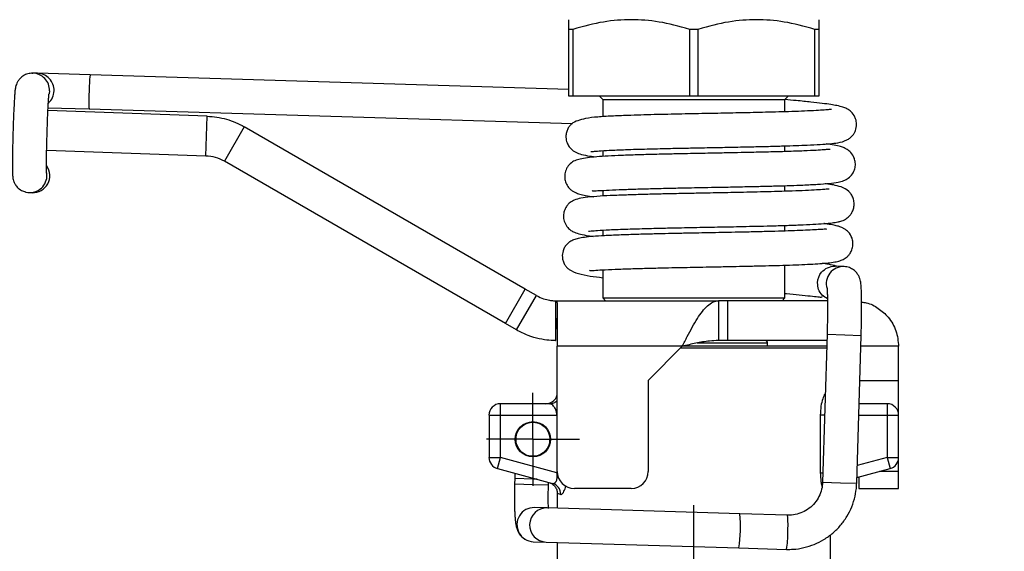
# Model space of a CAD drawing. Header units: inches. Extents: x 0.7 to 32.2, y 0.7 to 24.8.
# Tile 10 of 18: x 22 to 25.4, y 8.9 to 10.7. Entities that reach past the tile are written whole.
import ezdxf

# ---------------------------------------------------------------- set-up
doc = ezdxf.new("R2010")
doc.units = ezdxf.units.IN
doc.header["$LTSCALE"] = 3
doc.header["$MEASUREMENT"] = 0
doc.linetypes.add('SLD-Center', pattern=[0.75, 0.6, -0.05, 0.05, -0.05])
doc.linetypes.add('SLD-Solid', pattern=[0])
doc.layers.add('CENTER', color=40, linetype='SLD-Center')
doc.layers.add('DIMENSIONS', color=140, linetype='SLD-Solid', lineweight=25)
doc.styles.add('SLDTEXTSTYLE0', font='TXT', dxfattribs={"width": 0.7})
doc.dimstyles.new('SLDDIMSTYLE1', dxfattribs={"dimtxt": 0.254883, "dimasz": 0.39, "dimexe": 0, "dimexo": 0.0625, "dimgap": 0.063721, "dimtad": 0, "dimtih": 1, "dimtoh": 1, "dimrnd": 1e-09, "dimzin": 12, "dimdsep": 46, "dimtxsty": 'SLDTEXTSTYLE0', "dimsah": 1, "dimcen": 0.09, "dimadec": 0, "dimazin": 3, "dimtfac": 1, "dimtofl": 0, "dimtmove": 0, "dimatfit": 3, "dimfxl": 0, "dimfrac": 2, "dimtolj": 1, "dimtzin": 12, "dimarcsym": 0})
doc.dimstyles.new('SLDDIMSTYLE2', dxfattribs={"dimtxt": 0.254883, "dimasz": 0.39, "dimexe": 0, "dimexo": 0.0625, "dimgap": 0.063721, "dimtad": 0, "dimtih": 1, "dimtoh": 1, "dimrnd": 1e-09, "dimzin": 4, "dimdsep": 46, "dimtxsty": 'SLDTEXTSTYLE0', "dimsah": 1, "dimcen": 0.09, "dimadec": 0, "dimazin": 1, "dimtfac": 1, "dimtofl": 0, "dimtmove": 0, "dimatfit": 3, "dimfxl": 0, "dimfrac": 2, "dimtolj": 1, "dimtzin": 12, "dimarcsym": 0})
doc.dimstyles.new('SLDDIMSTYLE3', dxfattribs={"dimtxt": 0.254883, "dimasz": 0.39, "dimexe": 0, "dimexo": 0.0625, "dimgap": 0.063721, "dimtad": 0, "dimtih": 1, "dimtoh": 1, "dimrnd": 1e-09, "dimdsep": 46, "dimtxsty": 'SLDTEXTSTYLE0', "dimsah": 1, "dimcen": 0.09, "dimadec": 0, "dimazin": 2, "dimtfac": 1, "dimtmove": 0, "dimatfit": 0, "dimfxl": 0, "dimfrac": 2, "dimtolj": 1, "dimtzin": 12, "dimarcsym": 0})

# ---------------------------------------------------------------- blocks, each defined once
blk = doc.blocks.new('_D_4')
at = {"layer": 'DIMENSIONS'}
for p, q in [((18.0689, 10.5912), (18.0689, 13.4034)), ((25.7066, 7.707), (25.7066, 13.4034)), ((18.0689, 13.0284), (21.0576, 13.0284)), ((21.403, 13.0284), (21.3174, 13.0284)), ((21.3174, 13.0284), (21.3174, 12.6233)), ((22.3725, 13.0284), (22.4581, 13.0284)), ((22.4581, 13.0284), (22.4581, 12.6233)), ((25.7066, 13.0284), (22.7179, 13.0284)), ((21.3174, 12.6233), (21.403, 12.6233)), ((22.4581, 12.6233), (22.3725, 12.6233))]:
    blk.add_line(p, q, dxfattribs=at)
for points in [[(18.0689, 13.0284), (18.4589, 12.9684), (18.4589, 13.0884)], [(25.7066, 13.0284), (25.3166, 13.0884), (25.3166, 12.9684)]]:
    blk.add_solid(points, dxfattribs=at)
at = {"layer": 'DIMENSIONS', "char_height": 0.25, "attachment_point": 1, "style": 'SLDTEXTSTYLE0'}
for s, insert in [('7.64', (21.509, 13.4077)), ('194.0', (21.403, 12.9456))]:
    blk.add_mtext(s, dxfattribs=dict(at, insert=insert))
blk = doc.blocks.new('_D_5')
at = {"layer": 'DIMENSIONS'}
for p, q in [((18.0248, 10.6542), (16.5127, 10.6542)), ((16.8877, 10.6542), (16.8877, 8.864)), ((16.403, 8.4019), (16.3174, 8.4019)), ((16.3174, 8.4019), (16.3174, 7.9968)), ((17.3725, 8.4019), (17.458, 8.4019)), ((17.458, 8.4019), (17.458, 7.9968)), ((16.3174, 7.9968), (16.403, 7.9968)), ((17.458, 7.9968), (17.3725, 7.9968)), ((16.8877, 6.1495), (16.8877, 7.9397)), ((24.1491, 6.1495), (16.5127, 6.1495))]:
    blk.add_line(p, q, dxfattribs=at)
for points in [[(16.8877, 10.6542), (16.8277, 10.2642), (16.9477, 10.2642)], [(16.8877, 6.1495), (16.9477, 6.5395), (16.8277, 6.5395)]]:
    blk.add_solid(points, dxfattribs=at)
at = {"layer": 'DIMENSIONS', "char_height": 0.25, "attachment_point": 1, "style": 'SLDTEXTSTYLE0'}
for s, insert in [('4.50', (16.509, 8.7812)), ('114.4', (16.403, 8.319))]:
    blk.add_mtext(s, dxfattribs=dict(at, insert=insert))
blk = doc.blocks.new('_D_6')
at = {"layer": 'DIMENSIONS'}
for p, q in [((23.8661, 10.8604), (23.8661, 12.1516)), ((24.7322, 10.8604), (24.7322, 12.1516)), ((22.015, 11.7766), (21.9294, 11.7766)), ((21.9294, 11.7766), (21.9294, 11.3715)), ((22.7724, 11.7766), (22.858, 11.7766)), ((22.858, 11.7766), (22.858, 11.3715)), ((23.8661, 11.7766), (23.1178, 11.7766)), ((24.7322, 11.7766), (25.4822, 11.7766)), ((21.9294, 11.3715), (22.015, 11.3715)), ((22.858, 11.3715), (22.7724, 11.3715))]:
    blk.add_line(p, q, dxfattribs=at)
for points in [[(23.8661, 11.7766), (23.4761, 11.8366), (23.4761, 11.7166)], [(24.7322, 11.7766), (25.1222, 11.7166), (25.1222, 11.8366)]]:
    blk.add_solid(points, dxfattribs=at)
at = {"layer": 'DIMENSIONS', "char_height": 0.25, "attachment_point": 1, "style": 'SLDTEXTSTYLE0'}
for s, insert in [('0.87', (22.015, 12.1559)), ('22.0', (22.015, 11.6938))]:
    blk.add_mtext(s, dxfattribs=dict(at, insert=insert))
blk = doc.blocks.new('SW_CENTERMARKSYMBOL_0')
at = {"layer": 'CENTER', "color": 0}
for p, q in [((0, 0.2), (0, 1.5075)), ((0, 0), (0, 0.1)), ((-0.2, 0), (-1.5075, 0)), ((0, 0), (-0.1, 0)), ((0, 0), (0, -0.1)), ((0, 0), (0.1, 0)), ((0.2, 0), (1.5075, 0)), ((0, -0.2), (0, -1.5075))]:
    blk.add_line(p, q, dxfattribs=at)
blk = doc.blocks.new('SW_CENTERMARKSYMBOL_1')
at = {"layer": 'CENTER', "color": 0}
for p, q in [((0, 0.1), (0, 0.161)), ((0, 0), (0, 0.1)), ((-0.1, 0), (-0.161, 0)), ((0, 0), (-0.1, 0)), ((0, 0), (0, -0.1)), ((0, 0), (0.1, 0)), ((0.1, 0), (0.161, 0)), ((0, -0.1), (0, -0.161))]:
    blk.add_line(p, q, dxfattribs=at)

msp = doc.modelspace()

# ---------------------------------------------------------------- linework, layer by layer
for p, q in [((23.8802, 10.7104), (23.8661, 10.7104)), ((23.8661, 10.4803), (23.8661, 10.7104)), ((23.8802, 10.7104), (23.8802, 10.4803)), ((24.3132, 10.7104), (24.285, 10.7104)), ((24.285, 10.4803), (24.285, 10.7104)), ((24.3132, 10.7104), (24.3132, 10.4803)), ((24.7322, 10.7104), (24.7181, 10.7104)), ((24.7181, 10.4803), (24.7181, 10.7104)), ((24.7322, 10.7104), (24.7322, 10.4803)), ((22.0086, 10.5594), (22.0125, 10.5594)), ((22.0285, 10.5589), (22.0125, 10.5594)), ((22.2101, 10.5534), (22.0285, 10.5589)), ((23.8661, 10.5034), (22.2101, 10.5534)), ((22.0697, 10.4986), (22.0684, 10.488)), ((23.8802, 10.4803), (23.8661, 10.4803)), ((24.285, 10.4803), (23.8802, 10.4803)), ((23.9723, 10.4803), (23.9842, 10.4684)), ((23.9842, 10.4684), (23.9842, 10.4088)), ((23.9842, 10.4684), (24.6141, 10.4684)), ((24.3132, 10.4803), (24.285, 10.4803)), ((24.7181, 10.4803), (24.3132, 10.4803)), ((24.6141, 10.4684), (24.6259, 10.4803)), ((24.6141, 10.4257), (24.6141, 10.4684)), ((24.7322, 10.4803), (24.7181, 10.4803)), ((22.0627, 10.4397), (22.2065, 10.4354)), ((22.6155, 10.4104), (22.0644, 10.4297)), ((22.2065, 10.4354), (23.8789, 10.3849)), ((22.6107, 10.2727), (22.6155, 10.4104)), ((22.7437, 10.3737), (22.6748, 10.2544)), ((23.716, 9.8124), (22.7437, 10.3737)), ((22.6107, 10.2727), (22.06, 10.292)), ((23.9842, 10.2912), (23.9842, 10.2714)), ((24.6141, 10.288), (24.6141, 10.3077)), ((23.6471, 9.693), (22.6748, 10.2544)), ((23.9842, 10.1537), (23.9842, 10.1341)), ((24.6141, 10.1505), (24.6141, 10.1701)), ((21.9869, 10.148), (22, 10.1462)), ((22, 10.1462), (22.0099, 10.1459)), ((23.9842, 10.0161), (23.9842, 9.9965)), ((24.6141, 10.0129), (24.6141, 10.0325)), ((24.6141, 9.7814), (24.6141, 9.8949)), ((24.8182, 9.8902), (24.7879, 9.8911)), ((23.9842, 9.8788), (23.9842, 9.7814)), ((23.6471, 9.693), (23.716, 9.8124)), ((23.7546, 9.7901), (23.716, 9.8124)), ((23.6857, 9.6707), (23.7546, 9.7901)), ((23.9842, 9.7814), (23.994, 9.7716)), ((23.9842, 9.7814), (24.6141, 9.7814)), ((24.6042, 9.7716), (24.6141, 9.7814)), ((23.8217, 9.7716), (23.8223, 9.7716)), ((23.8217, 9.711), (23.8217, 9.7716)), ((23.8235, 9.7716), (24.3845, 9.7716)), ((23.8267, 9.7531), (23.8267, 9.6141)), ((24.3845, 9.7716), (24.3845, 9.6338)), ((24.4172, 9.7716), (24.3845, 9.7716)), ((24.4172, 9.6338), (24.4172, 9.7716)), ((24.7637, 9.7716), (24.4172, 9.7716)), ((23.8217, 9.711), (23.821, 9.6338)), ((23.8217, 9.6338), (23.8217, 9.711)), ((23.6857, 9.6707), (23.6471, 9.693)), ((24.7601, 9.6556), (24.7446, 9.144)), ((24.7601, 9.6556), (24.8218, 9.6537)), ((24.8218, 9.6537), (24.8781, 9.652)), ((24.8627, 9.1405), (24.8781, 9.652)), ((24.259, 9.6141), (23.8267, 9.6141)), ((23.8267, 9.1811), (23.8267, 9.6141)), ((24.259, 9.6141), (24.1416, 9.496)), ((24.2532, 9.6083), (24.7586, 9.6083)), ((24.7588, 9.6141), (24.2588, 9.6141)), ((24.311, 9.6259), (24.554, 9.6259)), ((24.4172, 9.6338), (24.3845, 9.6338)), ((24.7594, 9.6338), (24.4172, 9.6338)), ((24.554, 9.6141), (24.554, 9.6259)), ((25.0078, 9.6141), (24.877, 9.6141)), ((25.0078, 9.496), (25.0078, 9.6141)), ((24.1416, 9.496), (24.1416, 9.1811)), ((24.8734, 9.496), (25.0078, 9.496)), ((25.0078, 9.3759), (25.0078, 9.496)), ((23.6298, 9.3759), (23.6298, 9.4153)), ((23.8002, 9.4153), (23.6298, 9.4153)), ((24.9684, 9.4153), (24.871, 9.4153)), ((24.9684, 9.4153), (24.9684, 9.3759)), ((23.5905, 9.3759), (23.5905, 9.229)), ((23.5905, 9.3759), (23.6298, 9.3759)), ((23.6298, 9.229), (23.6298, 9.3759)), ((23.6298, 9.3759), (23.8251, 9.3759)), ((23.8251, 9.3759), (23.8251, 9.1767)), ((24.7367, 9.3759), (24.7367, 9.1767)), ((24.8698, 9.3759), (24.9684, 9.3759)), ((24.9684, 9.3759), (24.9684, 9.229)), ((24.9684, 9.3759), (25.0078, 9.3759)), ((25.0078, 9.229), (25.0078, 9.3759)), ((23.6837, 9.2943), (23.6832, 9.2773)), ((23.8004, 9.2737), (23.8009, 9.2906)), ((23.5905, 9.229), (23.6298, 9.229)), ((23.6196, 9.1909), (23.6298, 9.229)), ((23.8251, 9.1767), (23.6298, 9.229)), ((24.9684, 9.229), (24.8645, 9.2011)), ((24.9684, 9.229), (24.9786, 9.1909)), ((24.9684, 9.229), (25.0078, 9.229)), ((25.0078, 9.1811), (25.0078, 9.229)), ((23.6196, 9.1909), (23.8104, 9.1398)), ((23.6801, 9.1747), (23.6796, 9.1565)), ((24.8633, 9.16), (24.9786, 9.1909)), ((25.0078, 9.1811), (24.9417, 9.1811)), ((25.0078, 9.122), (25.0078, 9.1811)), ((23.6796, 9.1565), (23.679, 9.1368)), ((23.7427, 9.1349), (23.679, 9.1368)), ((23.7433, 9.1546), (23.6796, 9.1565)), ((23.7961, 9.1333), (23.7427, 9.1349)), ((23.757, 9.1541), (23.7433, 9.1546)), ((23.7961, 9.1333), (23.7965, 9.1436)), ((24.7446, 9.144), (24.8063, 9.1422)), ((24.8063, 9.1422), (24.8627, 9.1405)), ((24.87, 9.1618), (24.87, 9.122)), ((23.8267, 9.1052), (23.8267, 9.0536)), ((24.0826, 9.122), (23.8857, 9.122)), ((24.87, 9.122), (25.0078, 9.122)), ((23.7918, 9.0546), (23.7472, 9.056)), ((24.4582, 9.0345), (23.7918, 9.0546)), ((24.6232, 9.0295), (24.4582, 9.0345)), ((24.7716, 8.8266), (24.7716, 8.9618)), ((23.7436, 8.9379), (23.7882, 8.9366)), ((23.7882, 8.9366), (24.4546, 8.9164)), ((23.8267, 8.9354), (23.8267, 8.8266)), ((24.4546, 8.9164), (24.6196, 8.9115))]:
    msp.add_line(p, q)
msp.add_circle((23.7423, 9.2924), 0.061)
for centre, radius, start, end in [((22.0107, 10.5004), 0.059, 358.2614, 88.262), ((22.0267, 10.4999), 0.059, 358.2614, 88.262), ((22.7627, 10.4929), 0.5559, 173.7462, 179.8379), ((22.0267, 10.4999), 0.0591, 311.5785, 358.2738), ((22.6685, 10.4629), 0.4628, 176.0915, 183.4095), ((22.0117, 10.2049), 0.0591, 268.2905, 34.5624), ((22.0018, 10.2052), 0.0591, 268.285, 9.1804), ((24.8164, 9.8312), 0.059, 87.45, 196.8265), ((23.8235, 9.9094), 0.2756, 269.4795, 269.6252), ((24.5462, 9.6259), 0.00787, 0, 90), ((23.7873, 9.4547), 0.0394, 270, 0), ((23.6298, 9.3759), 0.0394, 90, 180), ((24.9684, 9.3759), 0.0394, 0, 90), ((23.6298, 9.229), 0.0394, 180, 255), ((24.9684, 9.229), 0.0394, 285, 0), ((23.8857, 9.1811), 0.0591, 180, 270), ((24.0826, 9.1811), 0.0591, 270, 0), ((23.7902, 8.9956), 0.0591, 88.4366, 268.106), ((24.0233, 8.9885), 0.4373, 350.5106, 6.032), ((24.3068, 8.9952), 0.3183, 355.538, 6.196), ((24.3588, 8.9608), 0.2655, 349.283, 2.0682)]:
    msp.add_arc(centre, radius, start, end)
msp.add_ellipse((23.7423, 9.2924), major_axis=(-0.0034, 0.059), ratio=0.992546)
msp.add_ellipse((23.7454, 8.9969), major_axis=(0.0018, 0.059), ratio=0.988769, start_param=0, end_param=3.141593)
for points, knots in [([(23.8661, 10.7104), (23.8661, 10.718), (23.8661, 10.7326), (23.8661, 10.7434), (23.8661, 10.7435), (23.8661, 10.7435)], [0, 0, 0, 0, 0.403105, 0.7648153, 1, 1, 1, 1]), ([(24.285, 10.7104), (24.2467, 10.7225), (24.212, 10.7309), (24.1457, 10.7419), (24.1142, 10.7445), (24.051, 10.7445), (24.0194, 10.7419), (23.9532, 10.7309), (23.9185, 10.7225), (23.8802, 10.7104)], [0, 0, 0, 0, 0.25, 0.25, 0.5, 0.5, 0.75, 0.75, 1, 1, 1, 1]), ([(24.7181, 10.7104), (24.6797, 10.7225), (24.6451, 10.7309), (24.5788, 10.7419), (24.5472, 10.7445), (24.4841, 10.7445), (24.4525, 10.7419), (24.3862, 10.7309), (24.3516, 10.7225), (24.3132, 10.7104)], [0, 0, 0, 0, 0.25, 0.25, 0.5, 0.5, 0.75, 0.75, 1, 1, 1, 1]), ([(24.7322, 10.7435), (24.7322, 10.7438), (24.7322, 10.745), (24.7322, 10.7356), (24.7322, 10.7191), (24.7322, 10.7104)], [0, 0, 0, 0, 0.1108821, 0.5299969, 1, 1, 1, 1]), ([(22.0125, 10.5594), (22.0064, 10.559), (21.995, 10.5583), (21.9802, 10.5516), (21.9692, 10.5431), (21.9615, 10.5338), (21.9566, 10.5248), (21.9538, 10.5172), (21.9524, 10.5116), (21.9514, 10.5065), (21.9505, 10.4993), (21.9495, 10.4882), (21.9482, 10.4699), (21.947, 10.4476), (21.9458, 10.4213), (21.9446, 10.3926), (21.9436, 10.3626), (21.9427, 10.3323), (21.942, 10.3028), (21.9416, 10.2754), (21.9413, 10.251), (21.9413, 10.2305), (21.9416, 10.214), (21.942, 10.2051), (21.9431, 10.1959), (21.9453, 10.1865), (21.95, 10.1757), (21.9588, 10.1637), (21.9714, 10.1532), (21.9823, 10.1498), (21.987, 10.1484)], [0, 0, 0, 0, 0.030568, 0.057195, 0.080311, 0.100658, 0.118378, 0.133559, 0.146251, 0.161723, 0.18804, 0.24273, 0.292588, 0.345157, 0.396461, 0.447332, 0.498035, 0.548682, 0.599339, 0.650062, 0.700951, 0.752208, 0.804396, 0.860183, 0.881781, 0.899888, 0.919195, 0.942992, 0.975277, 1, 1, 1, 1]), ([(22.0599, 10.2138), (22.0599, 10.2141), (22.0598, 10.2149), (22.0596, 10.2211), (22.0594, 10.2322), (22.0594, 10.2493), (22.0596, 10.2715), (22.0601, 10.2974), (22.0607, 10.3259), (22.0616, 10.3555), (22.0626, 10.3849), (22.0636, 10.4129), (22.0648, 10.4383), (22.066, 10.4598), (22.067, 10.4757), (22.0677, 10.4846), (22.0682, 10.4885), (22.0682, 10.4881), (22.0681, 10.488)], [0, 0, 0, 0, 0.033795, 0.082171, 0.143878, 0.213523, 0.286571, 0.360953, 0.435886, 0.511051, 0.586292, 0.661478, 0.736473, 0.811054, 0.884715, 0.946105, 0.990203, 1, 1, 1, 1]), ([(23.9431, 10.2882), (23.9432, 10.2881), (23.9436, 10.2879), (23.9521, 10.289), (23.9713, 10.2905), (24.0072, 10.2927), (24.0526, 10.2946), (24.0989, 10.2961), (24.1472, 10.2975), (24.2054, 10.2989), (24.2695, 10.3002), (24.3213, 10.3012), (24.3601, 10.302), (24.3921, 10.3026), (24.4245, 10.3032), (24.4635, 10.304), (24.5094, 10.305), (24.5593, 10.3062), (24.6085, 10.3075), (24.653, 10.3089), (24.6966, 10.3106), (24.7367, 10.3127), (24.7701, 10.3151), (24.7974, 10.3179), (24.8227, 10.3243), (24.8391, 10.3346), (24.8466, 10.3412), (24.8537, 10.3509), (24.8601, 10.3634), (24.8634, 10.3821), (24.86, 10.4003), (24.8526, 10.4165), (24.8405, 10.4294), (24.8251, 10.4385), (24.8134, 10.4425), (24.7956, 10.447), (24.7723, 10.4509), (24.7433, 10.4549), (24.7039, 10.4594), (24.6604, 10.4638), (24.6275, 10.4668), (24.6141, 10.468)], [0, 0, 0, 0, 0.0110958, 0.0354867, 0.0676223, 0.1076144, 0.1554901, 0.1819281, 0.2069286, 0.2511126, 0.2875353, 0.3161362, 0.3368459, 0.3512637, 0.3685903, 0.3902616, 0.4162935, 0.4467079, 0.478764, 0.5091196, 0.5377799, 0.5775868, 0.6135834, 0.6477118, 0.6854018, 0.6991671, 0.7132865, 0.7201322, 0.7270656, 0.7409471, 0.7520759, 0.7607809, 0.7756953, 0.7882619, 0.8097851, 0.8414973, 0.8683485, 0.8997628, 0.935225, 0.9737445, 1, 1, 1, 1]), ([(24.775, 10.4334), (24.7751, 10.4335), (24.7757, 10.4341), (24.77, 10.4334), (24.7564, 10.4323), (24.7309, 10.4304), (24.6947, 10.4285), (24.6516, 10.4268), (24.6058, 10.4254), (24.5601, 10.4242), (24.516, 10.4231), (24.4744, 10.4222), (24.4199, 10.4211), (24.3473, 10.4197), (24.2542, 10.4179), (24.1756, 10.4162), (24.1142, 10.4145), (24.0639, 10.4129), (24.013, 10.4108), (23.9656, 10.408), (23.9265, 10.4036), (23.8961, 10.3954), (23.8796, 10.3874), (23.8685, 10.3762), (23.8619, 10.3657), (23.8572, 10.3513), (23.856, 10.3352), (23.8589, 10.3214), (23.864, 10.3107), (23.8695, 10.3021), (23.8774, 10.2938), (23.8891, 10.2858), (23.9059, 10.2792), (23.9283, 10.2739), (23.9496, 10.2709), (23.9594, 10.2696)], [0, 0, 0, 0, 0.005762, 0.030962, 0.06187, 0.098569, 0.139779, 0.178919, 0.215046, 0.248131, 0.278129, 0.305005, 0.329515, 0.381917, 0.439932, 0.502942, 0.536074, 0.570285, 0.617615, 0.66645, 0.715581, 0.753073, 0.79094, 0.806541, 0.818802, 0.828747, 0.837437, 0.85096, 0.85647, 0.862385, 0.876102, 0.893487, 0.924773, 0.965574, 1, 1, 1, 1]), ([(22.6155, 10.4104), (22.638, 10.4097), (22.6603, 10.4061), (22.7035, 10.3937), (22.7243, 10.3849), (22.7437, 10.3737)], [0, 0, 0, 0, 0.1713149, 0.1713149, 0.3426297, 0.3426297, 0.3426297, 0.3426297]), ([(24.7706, 10.2955), (24.7705, 10.2956), (24.7704, 10.296), (24.7637, 10.2952), (24.7491, 10.294), (24.722, 10.2922), (24.6797, 10.2902), (24.6238, 10.2882), (24.5619, 10.2865), (24.5039, 10.2852), (24.4541, 10.2842), (24.4147, 10.2834), (24.3833, 10.2828), (24.3534, 10.2822), (24.318, 10.2815), (24.2734, 10.2806), (24.2205, 10.2795), (24.1618, 10.2782), (24.1033, 10.2766), (24.0491, 10.2748), (24.0022, 10.2727), (23.9626, 10.2701), (23.9303, 10.2669), (23.9056, 10.2626), (23.8891, 10.2579), (23.8752, 10.2502), (23.865, 10.2395), (23.8572, 10.2272), (23.8526, 10.2127), (23.8521, 10.1948), (23.8562, 10.1788), (23.8645, 10.1653), (23.8734, 10.156), (23.8816, 10.15), (23.8914, 10.1452), (23.9044, 10.1409), (23.9254, 10.1363), (23.942, 10.1334), (23.9534, 10.1319), (23.9537, 10.1319)], [0, 0, 0, 0, 0.010647, 0.034846, 0.065909, 0.103918, 0.14895, 0.199837, 0.246135, 0.285352, 0.317398, 0.342202, 0.359727, 0.375783, 0.397659, 0.42539, 0.458978, 0.498427, 0.541513, 0.58347, 0.62422, 0.663868, 0.702518, 0.740228, 0.774404, 0.799478, 0.809059, 0.817292, 0.830729, 0.84094, 0.852228, 0.865294, 0.872833, 0.886527, 0.903837, 0.931608, 0.963322, 0.998979, 1, 1, 1, 1]), ([(23.9473, 10.1531), (23.9473, 10.1531), (23.9462, 10.1514), (23.9532, 10.1523), (23.9711, 10.1529), (24.0052, 10.155), (24.0512, 10.1569), (24.1022, 10.1586), (24.1573, 10.1601), (24.2132, 10.1614), (24.2663, 10.1625), (24.314, 10.1634), (24.3634, 10.1644), (24.4211, 10.1655), (24.4806, 10.1667), (24.5372, 10.168), (24.5876, 10.1693), (24.6346, 10.1707), (24.6823, 10.1725), (24.7285, 10.1748), (24.7671, 10.1776), (24.7956, 10.1812), (24.8173, 10.187), (24.833, 10.195), (24.8458, 10.2062), (24.8554, 10.2239), (24.8588, 10.2411), (24.8572, 10.2575), (24.8512, 10.2744), (24.84, 10.2886), (24.8265, 10.2977), (24.8175, 10.3018), (24.8049, 10.306), (24.7862, 10.3102), (24.7667, 10.313), (24.7572, 10.3143)], [0, 0, 0, 0, 0.000704, 0.032473, 0.070055, 0.113493, 0.159713, 0.201702, 0.239098, 0.281712, 0.316008, 0.342765, 0.372706, 0.409051, 0.45183, 0.487232, 0.522761, 0.558308, 0.593923, 0.64154, 0.689022, 0.732059, 0.760854, 0.786909, 0.810372, 0.821951, 0.834077, 0.84563, 0.856008, 0.873472, 0.887359, 0.900537, 0.927083, 0.964655, 1, 1, 1, 1]), ([(22.6748, 10.2544), (22.6651, 10.26), (22.6547, 10.2644), (22.6331, 10.2706), (22.622, 10.2723), (22.6107, 10.2727)], [0, 0, 0, 0, 0.0857475, 0.0857475, 0.1714951, 0.1714951, 0.1714951, 0.1714951]), ([(24.7672, 10.1582), (24.7672, 10.1583), (24.7672, 10.1587), (24.76, 10.1578), (24.7442, 10.1565), (24.716, 10.1545), (24.6765, 10.1526), (24.6297, 10.1509), (24.5805, 10.1495), (24.5314, 10.1482), (24.4839, 10.1471), (24.4259, 10.1459), (24.3668, 10.1448), (24.3054, 10.1436), (24.2505, 10.1425), (24.1944, 10.1413), (24.1379, 10.14), (24.0837, 10.1384), (24.0324, 10.1366), (23.9831, 10.1343), (23.9412, 10.1314), (23.9081, 10.1268), (23.8893, 10.1222), (23.8751, 10.1151), (23.8651, 10.1067), (23.8567, 10.0964), (23.8506, 10.0833), (23.8477, 10.0672), (23.8489, 10.0499), (23.8555, 10.0345), (23.865, 10.022), (23.8749, 10.014), (23.8884, 10.0071), (23.9059, 10.0022), (23.9278, 9.9975), (23.945, 9.9951), (23.9505, 9.9943)], [0, 0, 0, 0, 0.010386, 0.035502, 0.067343, 0.10597, 0.148935, 0.18938, 0.226834, 0.261236, 0.292559, 0.321055, 0.372198, 0.402142, 0.434897, 0.475106, 0.510189, 0.549505, 0.592802, 0.634818, 0.685969, 0.731803, 0.772013, 0.794453, 0.803095, 0.810551, 0.823388, 0.833539, 0.843548, 0.858179, 0.867355, 0.884581, 0.906872, 0.943557, 0.981834, 1, 1, 1, 1]), ([(23.9352, 10.0128), (23.9352, 10.0127), (23.9352, 10.0123), (23.9447, 10.0135), (23.9664, 10.0152), (23.9997, 10.0172), (24.0367, 10.0188), (24.0788, 10.0203), (24.133, 10.0219), (24.1966, 10.0234), (24.2517, 10.0246), (24.3118, 10.0258), (24.3837, 10.0271), (24.4562, 10.0286), (24.5173, 10.0299), (24.5668, 10.0311), (24.6172, 10.0325), (24.667, 10.0343), (24.712, 10.0363), (24.7492, 10.0387), (24.7768, 10.0413), (24.7947, 10.0439), (24.8066, 10.0468), (24.8147, 10.0494), (24.8266, 10.0552), (24.8392, 10.0661), (24.8481, 10.0797), (24.8533, 10.0936), (24.8545, 10.1107), (24.8508, 10.1277), (24.8437, 10.141), (24.8297, 10.1566), (24.8083, 10.1668), (24.7817, 10.1727), (24.7662, 10.1753), (24.7543, 10.1768), (24.7537, 10.1769)], [0, 0, 0, 0, 0.011165, 0.041167, 0.0811, 0.131085, 0.159889, 0.188511, 0.239912, 0.283559, 0.31934, 0.347165, 0.397479, 0.452941, 0.483686, 0.517435, 0.55424, 0.594138, 0.637155, 0.67859, 0.717711, 0.74911, 0.768341, 0.782781, 0.797053, 0.813629, 0.823161, 0.833672, 0.845384, 0.857476, 0.869399, 0.881631, 0.919823, 0.959444, 0.997929, 1, 1, 1, 1]), ([(21.987, 10.1484), (21.9878, 10.148), (21.9919, 10.1464), (21.9964, 10.1463), (22, 10.1462)], [0, 0, 0, 0, 0.197533, 1, 1, 1, 1]), ([(24.7577, 10.0188), (24.7579, 10.019), (24.7588, 10.0203), (24.7502, 10.0192), (24.731, 10.0179), (24.7028, 10.0163), (24.6679, 10.0148), (24.6268, 10.0133), (24.5805, 10.0118), (24.5305, 10.0106), (24.4798, 10.0094), (24.4315, 10.0084), (24.3842, 10.0075), (24.3393, 10.0066), (24.2921, 10.0057), (24.2462, 10.0048), (24.1973, 10.0037), (24.1468, 10.0025), (24.0929, 10.0011), (24.0384, 9.9992), (23.99, 9.9971), (23.9508, 9.9945), (23.9215, 9.9916), (23.9001, 9.988), (23.884, 9.9833), (23.8716, 9.9773), (23.8612, 9.9692), (23.853, 9.9593), (23.8454, 9.9426), (23.8431, 9.9256), (23.8465, 9.9076), (23.8522, 9.8959), (23.8594, 9.8867), (23.8725, 9.8759), (23.8983, 9.865), (23.938, 9.8571), (23.9693, 9.8533), (23.9842, 9.8515)], [0, 0, 0, 0, 0.005999, 0.035106, 0.069034, 0.103757, 0.138478, 0.173152, 0.207757, 0.242243, 0.275649, 0.305619, 0.332032, 0.361691, 0.386623, 0.417411, 0.445629, 0.478277, 0.515382, 0.556973, 0.601826, 0.642605, 0.678204, 0.708685, 0.734086, 0.754446, 0.770074, 0.781833, 0.791427, 0.805605, 0.814855, 0.82609, 0.840482, 0.858406, 0.907937, 0.956074, 1, 1, 1, 1]), ([(23.9387, 9.8775), (23.9391, 9.8771), (23.9402, 9.8759), (23.9542, 9.8771), (23.982, 9.8787), (24.0254, 9.8808), (24.0779, 9.8827), (24.1327, 9.8842), (24.1848, 9.8855), (24.2321, 9.8865), (24.2763, 9.8874), (24.32, 9.8883), (24.3689, 9.8892), (24.4193, 9.8902), (24.4714, 9.8912), (24.5396, 9.8928), (24.6052, 9.8945), (24.6634, 9.8966), (24.7024, 9.8984), (24.7366, 9.9004), (24.764, 9.9027), (24.7861, 9.9056), (24.804, 9.9096), (24.8191, 9.9161), (24.8302, 9.9238), (24.8401, 9.9356), (24.8469, 9.9484), (24.8504, 9.9651), (24.8485, 9.9859), (24.8394, 10.0052), (24.8247, 10.0184), (24.8141, 10.0243), (24.8067, 10.0272), (24.7953, 10.0308), (24.7781, 10.0344), (24.7628, 10.0371), (24.7509, 10.0387), (24.7495, 10.0389)], [0, 0, 0, 0, 0.020372, 0.054644, 0.095793, 0.143462, 0.18958, 0.230838, 0.267169, 0.298506, 0.324811, 0.352331, 0.381367, 0.416807, 0.447601, 0.481943, 0.552857, 0.588421, 0.624077, 0.659877, 0.695671, 0.728205, 0.756417, 0.780521, 0.800882, 0.810889, 0.821724, 0.833691, 0.845266, 0.864811, 0.880294, 0.892749, 0.908426, 0.930745, 0.959672, 0.995154, 1, 1, 1, 1]), ([(24.7271, 9.8338), (24.7276, 9.8471), (24.7391, 9.8778), (24.7703, 9.8917), (24.7879, 9.8911)], [1.571543, 1.571543, 1.571543, 1.571543, 2.243995, 3.14157, 3.14157, 3.14157, 3.14157]), ([(24.7937, 9.8909), (24.7931, 9.8911), (24.7851, 9.8942), (24.7686, 9.8974), (24.7504, 9.9001), (24.7434, 9.9012)], [0, 0, 0, 0, 0.047994, 0.636254, 1, 1, 1, 1]), ([(24.8781, 9.652), (24.8783, 9.6578), (24.8788, 9.6747), (24.8794, 9.7023), (24.8797, 9.7335), (24.8798, 9.7621), (24.8795, 9.7874), (24.8788, 9.8089), (24.8779, 9.824), (24.8767, 9.8345), (24.8751, 9.843), (24.8722, 9.8525), (24.8668, 9.8632), (24.858, 9.8741), (24.8452, 9.8836), (24.8312, 9.8891), (24.8218, 9.8899), (24.8182, 9.8902)], [0, 0, 0, 0, 0.050515, 0.146916, 0.243527, 0.340446, 0.438007, 0.536957, 0.639552, 0.706475, 0.754181, 0.792007, 0.828055, 0.869996, 0.917195, 0.968118, 1, 1, 1, 1]), ([(24.7615, 9.7785), (24.755, 9.7824), (24.7418, 9.7903), (24.7291, 9.8107), (24.7278, 9.8261), (24.7271, 9.8338)], [0, 0, 0, 0, 0.3284965, 0.6642483, 1, 1, 1, 1]), ([(24.7598, 9.8169), (24.7598, 9.817), (24.7597, 9.8175), (24.7601, 9.8149), (24.7605, 9.8086), (24.7611, 9.7963), (24.7615, 9.7783), (24.7617, 9.755), (24.7616, 9.7276), (24.7611, 9.6973), (24.7606, 9.6728), (24.7602, 9.6589), (24.7601, 9.6556)], [0, 0, 0, 0, 0.00403, 0.073582, 0.164906, 0.27805, 0.405428, 0.540007, 0.677865, 0.817231, 0.957304, 1, 1, 1, 1]), ([(23.7546, 9.7901), (23.7635, 9.7849), (23.7719, 9.7814), (23.7872, 9.7762), (23.7938, 9.7747), (23.8052, 9.7727), (23.8099, 9.7722), (23.8174, 9.7717), (23.8203, 9.7716), (23.8223, 9.7716)], [0, 0, 0, 0, 0.25, 0.25, 0.5, 0.5, 0.75, 0.75, 1, 1, 1, 1]), ([(24.6141, 9.7972), (24.6158, 9.797), (24.6344, 9.7953), (24.6652, 9.7923), (24.7036, 9.7881), (24.7292, 9.7853), (24.7424, 9.784), (24.7432, 9.786), (24.7435, 9.7867)], [0, 0, 0, 0, 0.022526, 0.238923, 0.464204, 0.680351, 0.885923, 1, 1, 1, 1]), ([(23.8217, 9.7716), (23.822, 9.7716), (23.8227, 9.7715), (23.8235, 9.7709), (23.8243, 9.77), (23.8249, 9.7687), (23.8255, 9.767), (23.8259, 9.765), (23.8262, 9.7626), (23.8265, 9.7598), (23.8267, 9.7567), (23.8267, 9.7543), (23.8267, 9.7531)], [0, 0, 0, 0, 0.09923, 0.198585, 0.298084, 0.397741, 0.497576, 0.597605, 0.697846, 0.798314, 0.899026, 1, 1, 1, 1]), ([(24.259, 9.6141), (24.2649, 9.6256), (24.2707, 9.637), (24.2881, 9.6707), (24.2997, 9.6918), (24.323, 9.7283), (24.3345, 9.7432), (24.3526, 9.7597), (24.3589, 9.7641), (24.3685, 9.7686), (24.3717, 9.7697), (24.3781, 9.7712), (24.3813, 9.7716), (24.3845, 9.7716)], [0, 0, 0, 0, 0.0980473, 0.0980473, 0.2946367, 0.2946367, 0.4912168, 0.4912168, 0.5987893, 0.5987893, 0.6525266, 0.6525266, 0.7062656, 0.7062656, 0.7062656, 0.7062656]), ([(24.8797, 9.7672), (24.8851, 9.7666), (24.9058, 9.7643), (24.9386, 9.7466), (24.9752, 9.7144), (25.0023, 9.6685), (25.0059, 9.6323), (25.0078, 9.6141)], [0, 0, 0, 0, 0.075602, 0.287432, 0.499594, 0.749509, 1, 1, 1, 1]), ([(23.821, 9.6338), (23.8157, 9.6339), (23.8078, 9.6341), (23.7882, 9.6359), (23.7767, 9.6375), (23.752, 9.6429), (23.739, 9.6467), (23.7123, 9.6568), (23.6989, 9.6631), (23.6857, 9.6707)], [0, 0, 0, 0, 0.25, 0.25, 0.5, 0.5, 0.75, 0.75, 1, 1, 1, 1]), ([(24.3845, 9.6338), (24.374, 9.6338), (24.3636, 9.6333), (24.3373, 9.6308), (24.3219, 9.6283), (24.2903, 9.6218), (24.2748, 9.618), (24.259, 9.6141)], [0, 0, 0, 0, 0.0822856, 0.0822856, 0.206202, 0.206202, 0.3301189, 0.3301189, 0.3301189, 0.3301189]), ([(24.7539, 9.4504), (24.7534, 9.4499), (24.7504, 9.4465), (24.7446, 9.4329), (24.7381, 9.4073), (24.7372, 9.3864), (24.7367, 9.3759)], [0, 0, 0, 0, 0.055763, 0.3620701, 0.6777395, 1, 1, 1, 1]), ([(23.8002, 9.4153), (23.8053, 9.4158), (23.8152, 9.4168), (23.8229, 9.4232), (23.8267, 9.4264)], [0, 0, 0, 0, 0.513708, 1, 1, 1, 1]), ([(23.8251, 9.3759), (23.825, 9.3769), (23.825, 9.379), (23.8247, 9.382), (23.8242, 9.3851), (23.8235, 9.3881), (23.8223, 9.3924), (23.82, 9.3979), (23.8167, 9.4034), (23.8126, 9.4085), (23.8088, 9.4121), (23.805, 9.4142), (23.8024, 9.4151), (23.8009, 9.4152), (23.8002, 9.4153)], [0, 0, 0, 0, 0.0447701, 0.0905016, 0.1373672, 0.1855272, 0.2351296, 0.3486169, 0.4819189, 0.578049, 0.7421148, 0.8435217, 0.9294732, 1, 1, 1, 1]), ([(24.7516, 9.3759), (24.7515, 9.3759), (24.7478, 9.3759), (24.7421, 9.3759), (24.7385, 9.3759), (24.7367, 9.3759)], [0, 0, 0, 0, 0.019246, 0.509623, 1, 1, 1, 1]), ([(23.8104, 9.1398), (23.811, 9.1397), (23.8122, 9.1395), (23.814, 9.1396), (23.8158, 9.1401), (23.8174, 9.1409), (23.8189, 9.142), (23.8202, 9.1433), (23.8215, 9.1448), (23.8225, 9.1464), (23.8232, 9.1476), (23.8243, 9.1499), (23.8257, 9.1539), (23.8267, 9.1609), (23.8266, 9.1687), (23.8256, 9.174), (23.8251, 9.1767)], [0, 0, 0, 0, 0.069458, 0.135447, 0.198003, 0.257166, 0.312988, 0.365525, 0.414849, 0.461046, 0.504219, 0.506506, 0.629792, 0.751072, 0.873463, 1, 1, 1, 1]), ([(24.7367, 9.1767), (24.7372, 9.1664), (24.7378, 9.1509), (24.7407, 9.1352), (24.7423, 9.13), (24.7427, 9.1286)], [0, 0, 0, 0, 0.594706, 0.892119, 1, 1, 1, 1]), ([(24.7367, 9.1767), (24.7384, 9.1767), (24.7406, 9.1767), (24.7446, 9.1767), (24.7456, 9.1767)], [0, 0, 0, 0, 0.742578, 1, 1, 1, 1]), ([(23.679, 9.1368), (23.6787, 9.1263), (23.6783, 9.1118), (23.6782, 9.0913), (23.6783, 9.0751), (23.6786, 9.0573), (23.6792, 9.0407), (23.6801, 9.0254), (23.6813, 9.0118), (23.6829, 8.9995), (23.6851, 8.9882), (23.6888, 8.9763), (23.6955, 8.9642), (23.7035, 8.9541), (23.7109, 8.9494), (23.7141, 8.9474)], [0, 0, 0, 0, 0.12628, 0.174971, 0.254613, 0.334284, 0.416978, 0.500176, 0.583267, 0.666715, 0.755209, 0.835365, 0.891423, 0.95363, 1, 1, 1, 1]), ([(23.7961, 9.0532), (23.796, 9.0581), (23.7956, 9.068), (23.7955, 9.0839), (23.7955, 9.1), (23.7957, 9.1162), (23.796, 9.1277), (23.7961, 9.1333)], [0, 0, 0, 0, 0.218534, 0.431612, 0.605447, 0.807464, 1, 1, 1, 1]), ([(23.7976, 9.1433), (23.8016, 9.1417), (23.8097, 9.1387), (23.8191, 9.1296), (23.8255, 9.1181), (23.8263, 9.1095), (23.8267, 9.1052)], [0, 0, 0, 0, 0.250088, 0.500001, 0.749914, 1, 1, 1, 1]), ([(23.8386, 9.1018), (23.8397, 9.1018), (23.8419, 9.1017), (23.8458, 9.1055), (23.8497, 9.1118), (23.8534, 9.1204), (23.8553, 9.1277), (23.8562, 9.1311)], [0, 0, 0, 0, 0.201336, 0.405481, 0.612585, 0.817745, 1, 1, 1, 1]), ([(24.6196, 8.9115), (24.6272, 8.9115), (24.6474, 8.9114), (24.68, 8.9165), (24.7161, 8.9278), (24.7499, 8.9449), (24.7806, 8.9671), (24.8074, 8.994), (24.8295, 9.0247), (24.8465, 9.0586), (24.8576, 9.0942), (24.8619, 9.1219), (24.8625, 9.1371), (24.8627, 9.1405)], [0, 0, 0, 0, 0.061597, 0.163377, 0.265225, 0.367074, 0.468926, 0.570781, 0.672641, 0.774506, 0.876376, 0.972952, 1, 1, 1, 1]), ([(24.7446, 9.144), (24.7444, 9.1402), (24.7436, 9.1275), (24.7383, 9.1064), (24.7263, 9.0824), (24.7091, 9.0617), (24.6877, 9.0453), (24.6633, 9.0343), (24.6412, 9.0296), (24.6277, 9.0295), (24.6232, 9.0295)], [0, 0, 0, 0, 0.061652, 0.205474, 0.349547, 0.493639, 0.637762, 0.781922, 0.92612, 1, 1, 1, 1])]:
    msp.add_open_spline(points, degree=3, knots=knots)
for points in [[(23.8223, 9.7716), (23.8227, 9.7716), (23.8231, 9.7716), (23.8235, 9.7716)], [(23.8386, 9.1018), (23.8387, 9.1104), (23.8332, 9.1276), (23.8185, 9.1376), (23.8104, 9.1398)], [(23.8267, 9.1052), (23.8267, 9.1052), (23.8307, 9.1041), (23.8386, 9.1018)]]:
    msp.add_open_spline(points, degree=3)

# ---------------------------------------------------------------- block references
at = {"layer": 'CENTER'}
for name, p in [('SW_CENTERMARKSYMBOL_1', (23.7423, 9.2924)), ('SW_CENTERMARKSYMBOL_0', (24.2991, 7.557))]:
    msp.add_blockref(name, p, dxfattribs=at)

# ---------------------------------------------------------------- dimensions: what is measured, and where the dimension line sits
at = {"layer": 'DIMENSIONS'}
for base, p1, p2, dimstyle, picture, middle in [((18.0689, 13.0284), (25.7066, 7.557), (18.0689, 10.4412), 'SLDDIMSTYLE1', '_D_4', (21.8877, 13.0284)), ((23.8661, 11.7766), (24.7322, 10.7104), (23.8661, 10.7104), 'SLDDIMSTYLE3', '_D_6', (22.3937, 11.7766))]:
    dim = msp.add_linear_dim(base=base, p1=p1, p2=p2, dimstyle=dimstyle, dxfattribs=at)
    dim.commit()
    dim.dimension.update_dxf_attribs({"geometry": picture, "text_midpoint": middle, "dimtype": 160})
dim = msp.add_linear_dim(base=(16.8877, 10.6542), p1=(24.2991, 6.1495), p2=(18.1748, 10.6542), angle=90, dimstyle='SLDDIMSTYLE2', dxfattribs=at)
dim.commit()
dim.dimension.update_dxf_attribs({"geometry": '_D_5', "text_midpoint": (16.8877, 8.4019), "dimtype": 160})

doc.saveas('drawing.dxf')
